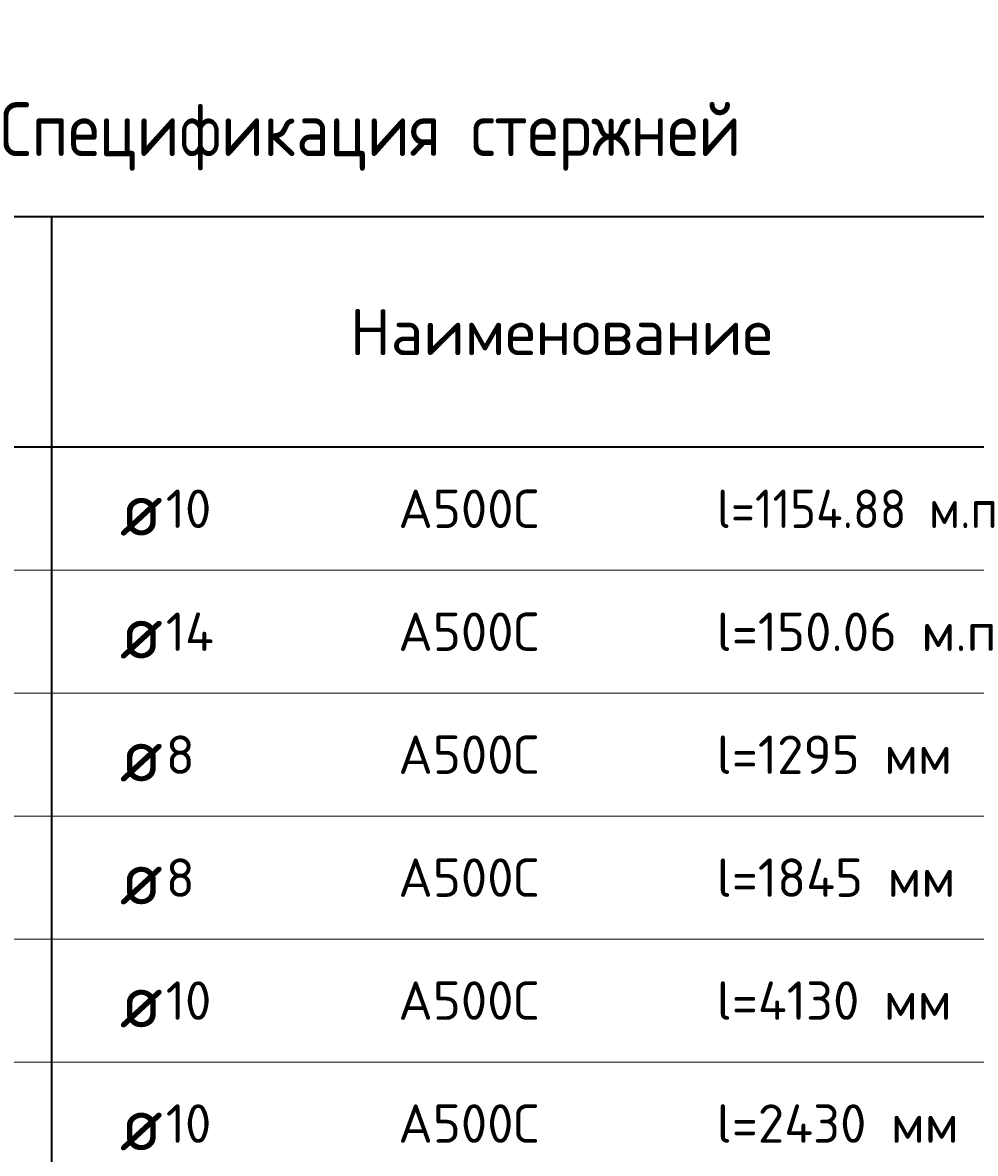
# Model space of a CAD drawing. Header units: millimetres. Extents: x 23072 to 32442, y 57140 to 64005.
# Tile 4 of 10: x 24535 to 25775, y 58741 to 60213. Entities that reach past the tile are written whole.
import ezdxf

# ---------------------------------------------------------------- set-up
doc = ezdxf.new("R2010")
doc.units = ezdxf.units.MM
doc.layers.add('Standard', color=7, linetype='Continuous', lineweight=25)
doc.styles.add('ISOCPEUR', font='ISOCPEUR')

msp = doc.modelspace()

# ---------------------------------------------------------------- linework, layer by layer
at = {"layer": 'Standard', "color": 7, "linetype": 'Continuous', "lineweight": 35, "transparency": 33554687}
for p, q in [((26772.5, 59960.2), (23072.5, 59960.2)), ((24572.5, 59960.2), (24572.5, 59660.2)), ((26772.5, 59660.2), (23072.5, 59660.2)), ((24572.5, 59660.2), (24572.5, 59500.2)), ((24572.5, 59500.2), (24572.5, 59340.2)), ((24572.5, 59340.2), (24572.5, 59180.2)), ((24572.5, 59180.2), (24572.5, 59020.2)), ((24572.5, 59020.2), (24572.5, 58860.2)), ((24572.5, 58860.2), (24572.5, 58700.2))]:
    msp.add_line(p, q, dxfattribs=at)
at = {"layer": 'Standard', "color": 7, "linetype": 'Continuous', "lineweight": 13, "transparency": 33554687}
for p, q in [((26772.5, 59500.2), (23072.5, 59500.2)), ((26772.5, 59340.2), (23072.5, 59340.2)), ((26772.5, 59180.2), (23072.5, 59180.2)), ((26772.5, 59020.2), (23072.5, 59020.2)), ((26772.5, 58860.2), (23072.5, 58860.2))]:
    msp.add_line(p, q, dxfattribs=at)

# ---------------------------------------------------------------- texts
at = {"layer": 'Standard', "color": 7, "linetype": 'Continuous', "lineweight": 35, "transparency": 33554687, "style": 'ISOCPEUR'}
for s, insert, char_height, width, attachment_point in [('\\A1;{\\fISOCPEUR|i0|b0;\\H70.000000;\\W1.000000;\\C7;Спецификация стержней}\\P', (24922.5, 60020.2), 14, 1112.551, 8), ('\\A1;{\\fISOCPEUR|i0|b0;\\H60.000000;\\W1.000000;\\C7;Наименование}\\P', (25235.9, 59810.2), 12, 557.333, 5), ('\\A1;{\\fISOCPEUR|i0|b0;\\H50.000000;\\W1.000000;\\C7;l=1154.88 м.п}\\P', (25438, 59580.2), 10, 408.193, 4), ('\\A1;{\\fISOCPEUR|i0|b0;\\H70.000000;\\W1.000000;\\C7;ø}\\P', (24661.5, 59580.2), 14, 91.636, 4), ('\\A1;{\\fISOCPEUR|i0|b0;\\H50.000000;\\W1.000000;\\C7;10}\\P', (24721.3, 59580.2), 10, 78.75, 4), ('\\A1;{\\fISOCPEUR|i0|b0;\\H50.000000;\\W1.000000;\\C7;А500С}\\P', (25023.8, 59580.2), 10, 208.718, 4), ('\\A1;{\\fISOCPEUR|i0|b0;\\H50.000000;\\W1.000000;\\C7;l=150.06 м.п}\\P', (25438, 59420.2), 10, 378.667, 4), ('\\A1;{\\fISOCPEUR|i0|b0;\\H70.000000;\\W1.000000;\\C7;ø}\\P', (24661.5, 59420.2), 14, 91.636, 4), ('\\A1;{\\fISOCPEUR|i0|b0;\\H50.000000;\\W1.000000;\\C7;14}\\P', (24721.3, 59420.2), 10, 84.118, 4), ('\\A1;{\\fISOCPEUR|i0|b0;\\H50.000000;\\W1.000000;\\C7;А500С}\\P', (25023.8, 59420.2), 10, 208.718, 4), ('\\A1;{\\fISOCPEUR|i0|b0;\\H50.000000;\\W1.000000;\\C7;l=1295 мм}\\P', (25438, 59260.2), 10, 318.413, 4), ('\\A1;{\\fISOCPEUR|i0|b0;\\H70.000000;\\W1.000000;\\C7;ø}\\P', (24661.5, 59260.2), 14, 91.636, 4), ('\\A1;{\\fISOCPEUR|i0|b0;\\H50.000000;\\W1.000000;\\C7;8}\\P', (24721.3, 59260.2), 10, 54.444, 4), ('\\A1;{\\fISOCPEUR|i0|b0;\\H50.000000;\\W1.000000;\\C7;А500С}\\P', (25023.8, 59260.2), 10, 208.718, 4), ('\\A1;{\\fISOCPEUR|i0|b0;\\H50.000000;\\W1.000000;\\C7;8}\\P', (24721.3, 59100.2), 10, 54.444, 4), ('\\A1;{\\fISOCPEUR|i0|b0;\\H50.000000;\\W1.000000;\\C7;А500С}\\P', (25023.8, 59100.2), 10, 208.718, 4), ('\\A1;{\\fISOCPEUR|i0|b0;\\H50.000000;\\W1.000000;\\C7;l=1845 мм}\\P', (25438, 59100.2), 10, 323.438, 4), ('\\A1;{\\fISOCPEUR|i0|b0;\\H70.000000;\\W1.000000;\\C7;ø}\\P', (24661.5, 59100.2), 14, 91.636, 4), ('\\A1;{\\fISOCPEUR|i0|b0;\\H50.000000;\\W1.000000;\\C7;10}\\P', (24721.3, 58940.2), 10, 78.75, 4), ('\\A1;{\\fISOCPEUR|i0|b0;\\H50.000000;\\W1.000000;\\C7;А500С}\\P', (25023.8, 58940.2), 10, 208.718, 4), ('\\A1;{\\fISOCPEUR|i0|b0;\\H50.000000;\\W1.000000;\\C7;l=4130 мм}\\P', (25438, 58940.2), 10, 323.438, 4), ('\\A1;{\\fISOCPEUR|i0|b0;\\H70.000000;\\W1.000000;\\C7;ø}\\P', (24661.5, 58940.2), 14, 91.636, 4), ('\\A1;{\\fISOCPEUR|i0|b0;\\H50.000000;\\W1.000000;\\C7;10}\\P', (24721.3, 58780.2), 10, 78.75, 4), ('\\A1;{\\fISOCPEUR|i0|b0;\\H50.000000;\\W1.000000;\\C7;А500С}\\P', (25023.8, 58780.2), 10, 208.718, 4), ('\\A1;{\\fISOCPEUR|i0|b0;\\H50.000000;\\W1.000000;\\C7;l=2430 мм}\\P', (25438, 58780.2), 10, 334.219, 4), ('\\A1;{\\fISOCPEUR|i0|b0;\\H70.000000;\\W1.000000;\\C7;ø}\\P', (24661.5, 58780.2), 14, 91.636, 4)]:
    msp.add_mtext(s, dxfattribs=dict(at, insert=insert, char_height=char_height, width=width, attachment_point=attachment_point))

doc.saveas('drawing.dxf')
